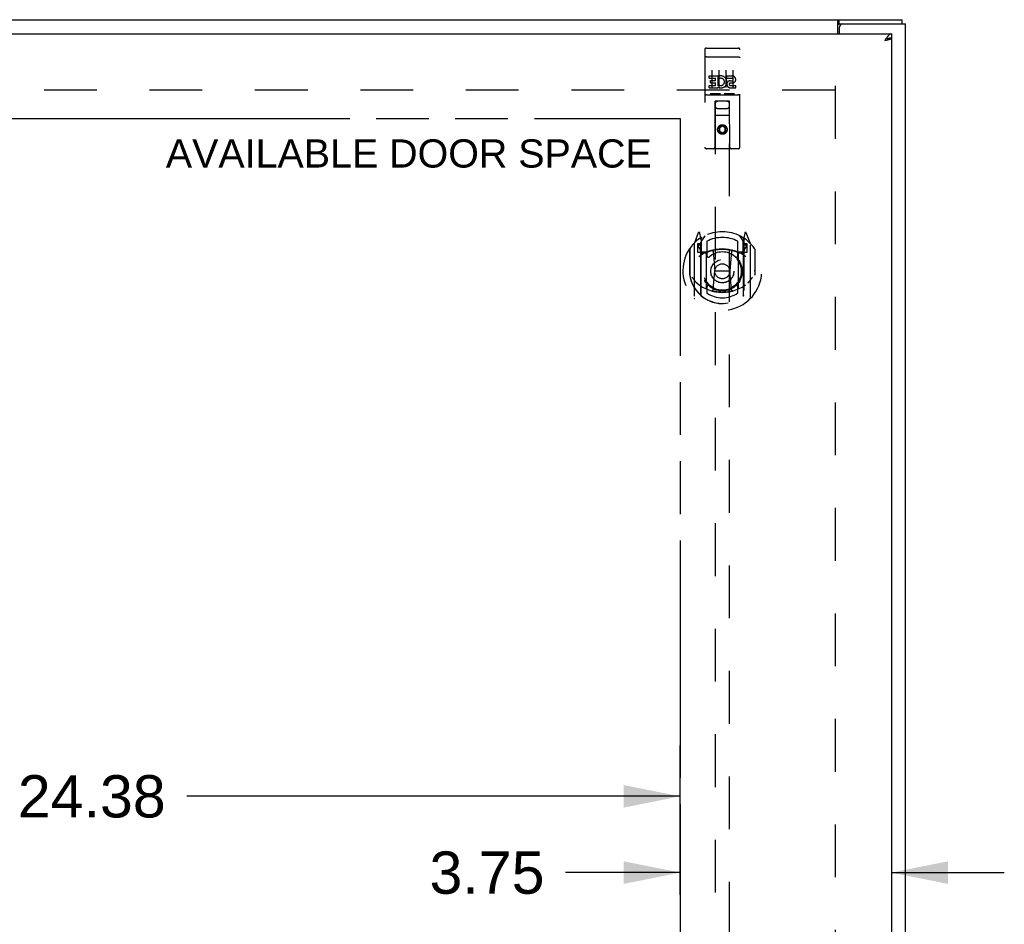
# Model space of a CAD drawing. Header units: inches. Extents: x 0 to 170, y 0 to 110.
# Tile 7 of 10: x 58 to 76, y 65 to 81. Entities that reach past the tile are written whole.
import ezdxf

# ---------------------------------------------------------------- set-up
doc = ezdxf.new("R2010")
doc.units = ezdxf.units.IN
doc.header["$LTSCALE"] = 9.35
doc.header["$MEASUREMENT"] = 0
doc.linetypes.add('HIDDEN', pattern=[0.2, 0.1, -0.1])
doc.linetypes.add('PHANTOM', pattern=[0.8, 0.45, -0.05, 0.1, -0.05, 0.1, -0.05])
doc.layers.get('0').update_dxf_attribs({"linetype": 'CONTINUOUS'})
for name, color, linetype in [('02___PRT_ALL_AXES', 7, 'CONTINUOUS'), ('AVAILABLE_DOOR_SPACE', 7, 'CONTINUOUS'), ('DEFAULT_2', 8, 'HIDDEN'), ('DIMENSIONS', 7, 'CONTINUOUS')]:
    doc.layers.add(name, color=color, linetype=linetype)
doc.styles.get("Standard").update_dxf_attribs({"font": 'arial.ttf'})
doc.dimstyles.new('DIMSTYLE_1', dxfattribs={"dimtxt": 0.75, "dimasz": 1, "dimexe": 0.09, "dimexo": 0.07, "dimgap": 0.0375, "dimtad": 0, "dimtih": 1, "dimtoh": 1, "dimzin": 4, "dimdsep": 46, "dimtxsty": 'Standard', "dimblk": '_FILLED', "dimblk1": '_FILLED', "dimblk2": '_FILLED', "dimcen": 0.09, "dimazin": 1, "dimtfac": 1, "dimtofl": 0, "dimtmove": 0, "dimatfit": 3, "dimldrblk": '_FILLED', "dimfxl": 0, "dimtolj": 1, "dimtzin": 4, "dimarcsym": 0})

# ---------------------------------------------------------------- blocks, each defined once
blk = doc.blocks.new('_FILLED')
at = {"color": 0, "linetype": 'ByBlock'}
blk.add_solid([(0, 0), (-1, 0.2), (-1, -0.2)], dxfattribs=at)
blk = doc.blocks.new('*D8')
at = {"layer": 'DIMENSIONS', "color": 2, "linetype": 'Continuous'}
for p, q in [((69.87, 66.486), (69.87, 65.191)), ((73.62, 66.486), (73.62, 65.191)), ((69.87, 65.586), (67.842, 65.586)), ((73.62, 65.586), (75.62, 65.586))]:
    blk.add_line(p, q, dxfattribs=at)
blk.add_blockref('_FILLED', (69.87, 65.586), dxfattribs=at)
at = {"layer": 'DIMENSIONS', "color": 2, "linetype": 'Continuous', "rotation": 180}
blk.add_blockref('_FILLED', (73.62, 65.586), dxfattribs=at)
at = {"layer": 'DIMENSIONS', "color": 2, "linetype": 'Continuous', "insert": (67.467, 65.961), "char_height": 0.75, "width": 2.0381, "attachment_point": 3, "line_spacing_factor": 0.9}
blk.add_mtext('3.75', dxfattribs=at)
blk = doc.blocks.new('*D10')
at = {"layer": 'DIMENSIONS', "color": 2, "linetype": 'Continuous'}
for p, q in [((45.495, 65.191), (45.495, 67.838)), ((69.87, 65.191), (69.87, 67.838)), ((45.495, 66.938), (57.753, 66.938)), ((69.87, 66.938), (61.124, 66.938))]:
    blk.add_line(p, q, dxfattribs=at)
at = {"layer": 'DIMENSIONS', "color": 2, "linetype": 'Continuous', "rotation": 180}
blk.add_blockref('_FILLED', (45.495, 66.938), dxfattribs=at)
at = {"layer": 'DIMENSIONS', "color": 2, "linetype": 'Continuous'}
blk.add_blockref('_FILLED', (69.87, 66.938), dxfattribs=at)
at = {"layer": 'DIMENSIONS', "color": 2, "linetype": 'Continuous', "insert": (59.439, 67.313), "char_height": 0.75, "width": 2.62082, "attachment_point": 2, "line_spacing_factor": 0.9}
blk.add_mtext('24.38', dxfattribs=at)

msp = doc.modelspace()

# ---------------------------------------------------------------- linework, layer by layer
at = {"color": 3, "linetype": 'Continuous'}
for p, q in [((43.933, 80.705), (73.807, 80.705)), ((72.668, 80.455), (72.668, 80.674)), ((72.695, 80.455), (72.695, 80.57)), ((72.755, 80.63), (73.87, 80.63)), ((73.87, 32.78), (73.87, 80.63)), ((43.995, 80.455), (73.62, 80.455)), ((73.512, 80.352), (73.503, 80.338)), ((73.503, 80.338), (73.519, 80.342)), ((73.516, 80.359), (73.512, 80.352)), ((73.521, 80.366), (73.516, 80.359)), ((73.519, 80.342), (73.532, 80.345)), ((73.532, 80.345), (73.541, 80.347)), ((73.541, 80.347), (73.551, 80.349)), ((73.551, 80.349), (73.556, 80.351)), ((73.556, 80.351), (73.562, 80.352)), ((73.62, 80.38), (73.62, 33.03))]:
    msp.add_line(p, q, dxfattribs=at)
at = {"color": 7, "linetype": 'Continuous'}
for p, q in [((72.693, 80.63), (72.693, 80.705)), ((73.807, 80.63), (73.807, 80.705)), ((72.693, 80.63), (72.755, 80.63)), ((73.62, 80.455), (73.62, 80.38))]:
    msp.add_line(p, q, dxfattribs=at)
at = {"color": 3, "linetype": 'Continuous'}
for points in [[(72.668, 80.674), (72.669, 80.676), (72.67, 80.678), (72.672, 80.68), (72.673, 80.682), (72.674, 80.684), (72.676, 80.686), (72.677, 80.689), (72.678, 80.691), (72.679, 80.693), (72.681, 80.695), (72.682, 80.697), (72.683, 80.699), (72.684, 80.7), (72.686, 80.702), (72.687, 80.703), (72.689, 80.704), (72.69, 80.704), (72.691, 80.705), (72.692, 80.705), (72.693, 80.705)], [(73.532, 80.383), (73.53, 80.38), (73.528, 80.376), (73.525, 80.373), (73.521, 80.366)], [(73.62, 80.455), (73.618, 80.455), (73.615, 80.455), (73.613, 80.455), (73.611, 80.454), (73.609, 80.454), (73.606, 80.453), (73.604, 80.452), (73.602, 80.452), (73.6, 80.451), (73.597, 80.45), (73.595, 80.449), (73.593, 80.448), (73.591, 80.446), (73.588, 80.445), (73.586, 80.443), (73.584, 80.442), (73.582, 80.44), (73.579, 80.438), (73.577, 80.436), (73.575, 80.434), (73.573, 80.432), (73.57, 80.43), (73.568, 80.428), (73.566, 80.426), (73.564, 80.423), (73.561, 80.421), (73.559, 80.418), (73.557, 80.416), (73.555, 80.413), (73.552, 80.41), (73.55, 80.407), (73.548, 80.405), (73.546, 80.402), (73.543, 80.399), (73.541, 80.396), (73.539, 80.392), (73.537, 80.389), (73.534, 80.386), (73.532, 80.383)], [(73.562, 80.352), (73.565, 80.353), (73.568, 80.354), (73.57, 80.355), (73.573, 80.355), (73.576, 80.356), (73.578, 80.357), (73.581, 80.358), (73.583, 80.358), (73.586, 80.359), (73.588, 80.36), (73.59, 80.361), (73.592, 80.361), (73.594, 80.362), (73.596, 80.363), (73.598, 80.364), (73.6, 80.364), (73.602, 80.365), (73.604, 80.366), (73.605, 80.367), (73.607, 80.367), (73.608, 80.368), (73.61, 80.369), (73.611, 80.37), (73.612, 80.37), (73.613, 80.371), (73.614, 80.372), (73.615, 80.373), (73.616, 80.373), (73.617, 80.374), (73.618, 80.375), (73.618, 80.376), (73.619, 80.376), (73.619, 80.377), (73.619, 80.378), (73.62, 80.379), (73.62, 80.379), (73.62, 80.38)]]:
    msp.add_lwpolyline(points, dxfattribs=at)
at = {"color": 7, "linetype": 'Continuous'}
for points in [[(72.668, 80.619), (72.669, 80.619), (72.67, 80.619), (72.671, 80.619), (72.672, 80.619), (72.673, 80.619), (72.674, 80.619), (72.676, 80.62), (72.677, 80.62), (72.678, 80.621), (72.679, 80.622), (72.681, 80.623), (72.682, 80.624), (72.684, 80.626)], [(72.684, 80.626), (72.685, 80.626), (72.686, 80.627), (72.687, 80.628), (72.688, 80.629), (72.69, 80.629), (72.691, 80.63), (72.692, 80.63), (72.693, 80.63)], [(73.62, 80.38), (73.618, 80.38), (73.615, 80.38), (73.613, 80.38), (73.611, 80.38), (73.609, 80.38), (73.606, 80.379), (73.604, 80.379), (73.602, 80.379), (73.6, 80.379), (73.597, 80.378), (73.595, 80.378), (73.593, 80.377), (73.591, 80.377), (73.588, 80.376), (73.586, 80.376), (73.584, 80.375), (73.582, 80.375), (73.579, 80.374), (73.577, 80.373), (73.575, 80.373), (73.573, 80.372), (73.57, 80.371), (73.568, 80.37), (73.566, 80.37), (73.564, 80.369), (73.561, 80.368), (73.559, 80.367), (73.557, 80.366), (73.555, 80.365), (73.552, 80.364), (73.55, 80.363), (73.548, 80.362), (73.546, 80.361), (73.545, 80.361)]]:
    msp.add_lwpolyline(points, dxfattribs=at)
at = {"color": 3, "linetype": 'Continuous'}
msp.add_arc((72.755, 80.57), 0.06, 90, 180, dxfattribs=at)
at = {"layer": '02___PRT_ALL_AXES', "color": 8, "linetype": 'HIDDEN'}
for p, q in [((70.337, 80.203), (70.902, 80.203)), ((70.388, 79.667), (70.388, 79.71)), ((70.388, 79.71), (70.544, 79.71)), ((70.388, 79.667), (70.501, 79.667)), ((70.409, 79.583), (70.409, 79.625)), ((70.409, 79.625), (70.501, 79.625)), ((70.501, 79.625), (70.501, 79.667)), ((70.544, 79.532), (70.544, 79.71)), ((70.568, 79.662), (70.552, 79.701)), ((70.7, 79.667), (70.7, 79.71)), ((70.7, 79.71), (70.793, 79.71)), ((70.7, 79.667), (70.793, 79.667)), ((70.764, 79.624), (70.793, 79.624)), ((70.388, 79.497), (70.388, 79.539)), ((70.388, 79.539), (70.501, 79.539)), ((70.388, 79.497), (70.544, 79.497)), ((70.409, 79.583), (70.501, 79.583)), ((70.501, 79.539), (70.501, 79.583)), ((70.544, 79.532), (70.557, 79.551)), ((70.544, 79.497), (70.544, 79.509)), ((70.548, 79.507), (70.544, 79.509)), ((70.76, 79.583), (70.807, 79.583)), ((70.764, 79.539), (70.857, 79.539)), ((70.764, 79.497), (70.857, 79.497)), ((70.857, 79.497), (70.857, 79.539)), ((70.337, 79.375), (70.902, 79.375))]:
    msp.add_line(p, q, dxfattribs=at)
msp.add_circle((70.62, 78.758), 0.085, dxfattribs=at)
for centre, radius, start, end in [((70.594, 79.603), 0.107, 244.2636, 113.4027), ((70.594, 79.603), 0.0639, 234.8895, 113.4026), ((70.764, 79.56), 0.0635, 90, 270), ((70.793, 79.645), 0.0644, 282.2995, 90.0775), ((70.793, 79.645), 0.0219, 269.9011, 90), ((70.764, 79.561), 0.0219, 100.307, 270)]:
    msp.add_arc(centre, radius, start, end, dxfattribs=at)
at = {"layer": 'AVAILABLE_DOOR_SPACE', "color": 40, "linetype": 'PHANTOM'}
for p, q in [((57.807, 78.954), (59.807, 78.954)), ((59.807, 78.954), (59.807, 78.955)), ((59.807, 78.955), (69.87, 78.955)), ((69.87, 78.955), (69.87, 57.58))]:
    msp.add_line(p, q, dxfattribs=at)
at = {"layer": 'DEFAULT_2', "color": 8, "linetype": 'HIDDEN'}
for p, q in [((70.307, 80.173), (70.307, 78.448)), ((70.402, 80.203), (70.587, 80.203)), ((70.652, 80.203), (70.837, 80.203)), ((70.932, 78.448), (70.932, 80.173)), ((70.324, 80.044), (70.323, 80.044)), ((70.325, 80.044), (70.324, 80.044)), ((70.325, 80.044), (70.325, 80.044)), ((70.326, 80.044), (70.325, 80.044)), ((70.327, 80.044), (70.326, 80.044)), ((70.328, 80.044), (70.327, 80.044)), ((70.329, 80.044), (70.328, 80.044)), ((70.329, 80.044), (70.329, 80.044)), ((70.33, 80.044), (70.329, 80.044)), ((70.331, 80.044), (70.33, 80.044)), ((70.332, 80.044), (70.331, 80.044)), ((70.333, 80.045), (70.332, 80.044)), ((70.334, 80.045), (70.333, 80.045)), ((70.334, 80.045), (70.334, 80.045)), ((70.335, 80.045), (70.334, 80.045)), ((70.336, 80.045), (70.335, 80.045)), ((70.337, 80.045), (70.336, 80.045)), ((70.337, 80.045), (70.902, 80.045)), ((70.902, 80.045), (70.903, 80.045)), ((70.903, 80.045), (70.904, 80.045)), ((70.904, 80.045), (70.905, 80.045)), ((70.905, 80.045), (70.906, 80.045)), ((70.906, 80.045), (70.906, 80.045)), ((70.906, 80.045), (70.907, 80.044)), ((70.907, 80.044), (70.908, 80.044)), ((70.908, 80.044), (70.909, 80.044)), ((70.909, 80.044), (70.91, 80.044)), ((70.91, 80.044), (70.911, 80.044)), ((70.911, 80.044), (70.911, 80.044)), ((70.911, 80.044), (70.912, 80.044)), ((70.912, 80.044), (70.913, 80.044)), ((70.913, 80.044), (70.914, 80.044)), ((70.914, 80.044), (70.915, 80.044)), ((70.915, 80.044), (70.915, 80.044)), ((70.432, 79.811), (70.432, 79.505)), ((70.557, 79.811), (70.557, 79.505)), ((70.682, 79.811), (70.682, 79.505)), ((70.807, 79.811), (70.807, 79.505)), ((72.618, 79.455), (45.122, 79.455)), ((72.62, 79.53), (72.62, 33.88)), ((70.337, 79.375), (70.902, 79.375)), ((70.581, 79.391), (70.409, 79.391)), ((70.831, 79.391), (70.659, 79.391)), ((70.49, 78.448), (70.493, 79.258)), ((70.495, 79.258), (70.493, 79.258)), ((70.495, 79.258), (70.495, 58.875)), ((70.745, 79.258), (70.495, 79.258)), ((70.535, 79.133), (70.705, 79.133)), ((70.745, 58.875), (70.745, 79.258)), ((70.746, 79.258), (70.745, 79.258)), ((70.75, 78.448), (70.746, 79.258)), ((70.747, 79.008), (70.492, 79.008)), ((70.62, 78.829), (70.557, 78.793)), ((70.557, 78.793), (70.557, 78.721)), ((70.557, 78.793), (70.567, 78.788)), ((70.62, 78.818), (70.567, 78.788)), ((70.567, 78.788), (70.567, 78.727)), ((70.62, 78.829), (70.62, 78.818)), ((70.682, 78.793), (70.62, 78.829)), ((70.672, 78.788), (70.62, 78.818)), ((70.682, 78.793), (70.672, 78.788)), ((70.672, 78.727), (70.672, 78.788)), ((70.682, 78.721), (70.682, 78.793)), ((70.557, 78.721), (70.567, 78.727)), ((70.557, 78.721), (70.62, 78.685)), ((70.567, 78.727), (70.62, 78.697)), ((70.62, 78.697), (70.672, 78.727)), ((70.62, 78.685), (70.682, 78.721)), ((70.62, 78.685), (70.62, 78.697)), ((70.682, 78.721), (70.672, 78.727)), ((70.902, 78.418), (70.337, 78.418)), ((70.194, 76.924), (70.124, 76.749)), ((70.237, 76.841), (70.223, 76.921)), ((70.237, 75.825), (70.237, 76.841)), ((70.245, 76.766), (70.315, 76.875)), ((70.245, 75.822), (70.245, 76.825)), ((70.925, 76.875), (70.995, 76.766)), ((70.995, 75.822), (70.995, 76.825)), ((71.016, 76.921), (71.002, 76.841)), ((71.002, 76.841), (71.002, 75.825)), ((71.024, 76.816), (71.019, 76.819)), ((71.115, 76.749), (71.045, 76.924)), ((70.12, 76.738), (70.12, 75.771)), ((70.177, 76.734), (70.177, 76.584)), ((70.237, 76.734), (70.177, 76.734)), ((70.186, 76.698), (70.215, 76.652)), ((70.245, 76.706), (70.19, 76.706)), ((70.216, 76.817), (70.216, 76.816)), ((70.216, 76.816), (70.216, 76.816)), ((70.216, 76.816), (70.216, 76.816)), ((70.247, 76.8), (70.247, 76.593)), ((70.345, 76.778), (70.345, 76.525)), ((70.895, 76.525), (70.895, 76.778)), ((70.992, 76.593), (70.992, 76.8)), ((71.05, 76.706), (70.995, 76.706)), ((71.062, 76.734), (71.002, 76.734)), ((71.025, 76.652), (71.054, 76.698)), ((71.062, 76.584), (71.062, 76.734)), ((71.12, 75.771), (71.12, 76.738)), ((70.037, 76.643), (70.037, 76.255)), ((70.045, 76.638), (70.045, 76.18)), ((70.177, 76.584), (70.237, 76.584)), ((70.337, 76.583), (70.265, 76.583)), ((70.267, 76.573), (70.333, 76.573)), ((70.337, 75.941), (70.337, 76.573)), ((70.457, 76.599), (70.487, 76.255)), ((70.783, 76.599), (70.752, 76.255)), ((70.975, 76.583), (70.902, 76.583)), ((70.902, 76.573), (70.902, 75.941)), ((70.906, 76.573), (70.972, 76.573)), ((71.002, 76.584), (71.062, 76.584)), ((71.195, 76.638), (71.195, 76.18)), ((71.202, 76.255), (71.202, 76.643)), ((70.037, 76.255), (70.052, 76.255)), ((70.045, 76.18), (70.045, 76.177)), ((70.457, 75.915), (70.487, 76.255)), ((70.487, 76.255), (70.752, 76.255)), ((70.782, 75.915), (70.752, 76.255)), ((71.202, 76.255), (71.187, 76.255)), ((71.195, 76.18), (71.195, 76.177)), ((70.345, 75.964), (70.345, 75.861)), ((70.895, 75.861), (70.895, 75.964))]:
    msp.add_line(p, q, dxfattribs=at)
for points in [[(70.323, 80.044), (70.323, 80.044), (70.322, 80.044), (70.322, 80.044), (70.322, 80.044), (70.321, 80.043), (70.321, 80.043), (70.321, 80.043), (70.32, 80.043), (70.32, 80.043), (70.32, 80.043), (70.319, 80.043), (70.319, 80.043), (70.319, 80.043), (70.318, 80.043), (70.318, 80.043), (70.318, 80.043), (70.317, 80.043), (70.317, 80.043), (70.317, 80.043), (70.316, 80.042), (70.316, 80.042), (70.316, 80.042), (70.315, 80.042), (70.315, 80.042), (70.315, 80.042), (70.315, 80.042), (70.314, 80.042), (70.314, 80.042), (70.314, 80.042), (70.314, 80.042), (70.313, 80.042), (70.313, 80.042), (70.313, 80.041), (70.313, 80.041), (70.312, 80.041), (70.312, 80.041), (70.312, 80.041), (70.312, 80.041), (70.311, 80.041), (70.311, 80.041), (70.311, 80.041), (70.311, 80.041), (70.311, 80.041), (70.31, 80.04), (70.31, 80.04), (70.31, 80.04), (70.31, 80.04), (70.31, 80.04), (70.31, 80.04), (70.309, 80.04), (70.309, 80.04), (70.309, 80.04), (70.309, 80.04), (70.309, 80.04), (70.309, 80.039), (70.309, 80.039), (70.308, 80.039), (70.308, 80.039), (70.308, 80.039), (70.308, 80.039), (70.308, 80.039), (70.308, 80.039), (70.308, 80.039), (70.308, 80.039), (70.308, 80.038), (70.308, 80.038), (70.308, 80.038), (70.308, 80.038), (70.307, 80.038), (70.307, 80.038), (70.307, 80.038), (70.307, 80.038), (70.307, 80.038), (70.307, 80.037), (70.307, 80.037), (70.307, 80.037), (70.307, 80.037)], [(70.915, 80.044), (70.916, 80.044), (70.916, 80.044), (70.917, 80.044), (70.917, 80.044), (70.918, 80.044), (70.918, 80.044), (70.918, 80.043), (70.919, 80.043), (70.919, 80.043), (70.919, 80.043), (70.92, 80.043), (70.92, 80.043), (70.92, 80.043), (70.921, 80.043), (70.921, 80.043), (70.921, 80.043), (70.922, 80.043), (70.922, 80.043), (70.922, 80.043), (70.923, 80.043), (70.923, 80.043), (70.923, 80.042), (70.923, 80.042), (70.924, 80.042), (70.924, 80.042), (70.924, 80.042), (70.925, 80.042), (70.925, 80.042), (70.925, 80.042), (70.925, 80.042), (70.926, 80.042), (70.926, 80.042), (70.926, 80.042), (70.926, 80.042), (70.927, 80.041), (70.927, 80.041), (70.927, 80.041), (70.927, 80.041), (70.928, 80.041), (70.928, 80.041), (70.928, 80.041), (70.928, 80.041), (70.929, 80.041), (70.929, 80.041), (70.929, 80.041), (70.929, 80.04), (70.929, 80.04), (70.929, 80.04), (70.93, 80.04), (70.93, 80.04), (70.93, 80.04), (70.93, 80.04), (70.93, 80.04), (70.93, 80.04), (70.931, 80.04), (70.931, 80.04), (70.931, 80.039), (70.931, 80.039), (70.931, 80.039), (70.931, 80.039), (70.931, 80.039), (70.931, 80.039), (70.932, 80.039), (70.932, 80.039), (70.932, 80.039), (70.932, 80.039), (70.932, 80.038), (70.932, 80.038), (70.932, 80.038), (70.932, 80.038), (70.932, 80.038), (70.932, 80.038), (70.932, 80.038), (70.932, 80.038), (70.932, 80.038), (70.932, 80.037), (70.932, 80.037), (70.932, 80.037), (70.932, 80.037)], [(70.409, 79.391), (70.409, 79.391), (70.408, 79.391), (70.408, 79.391), (70.408, 79.391), (70.408, 79.391), (70.408, 79.391), (70.407, 79.391), (70.407, 79.391), (70.407, 79.391), (70.407, 79.391), (70.407, 79.391), (70.407, 79.391), (70.406, 79.391), (70.406, 79.391), (70.406, 79.391), (70.406, 79.391), (70.406, 79.391), (70.406, 79.391), (70.405, 79.391), (70.405, 79.391), (70.405, 79.391), (70.405, 79.391), (70.405, 79.391), (70.405, 79.391), (70.405, 79.391), (70.404, 79.391), (70.404, 79.391), (70.404, 79.391), (70.404, 79.391), (70.404, 79.391), (70.404, 79.391), (70.404, 79.391), (70.404, 79.391), (70.403, 79.391), (70.403, 79.391), (70.403, 79.391), (70.403, 79.391), (70.403, 79.391), (70.403, 79.392), (70.403, 79.392), (70.403, 79.392), (70.403, 79.392), (70.403, 79.392), (70.402, 79.392), (70.402, 79.392), (70.402, 79.392)], [(70.587, 79.392), (70.587, 79.392), (70.587, 79.392), (70.587, 79.392), (70.587, 79.392), (70.587, 79.392), (70.587, 79.392), (70.587, 79.392), (70.587, 79.391), (70.586, 79.391), (70.586, 79.391), (70.586, 79.391), (70.586, 79.391), (70.586, 79.391), (70.586, 79.391), (70.586, 79.391), (70.586, 79.391), (70.586, 79.391), (70.585, 79.391), (70.585, 79.391), (70.585, 79.391), (70.585, 79.391), (70.585, 79.391), (70.585, 79.391), (70.585, 79.391), (70.584, 79.391), (70.584, 79.391), (70.584, 79.391), (70.584, 79.391), (70.584, 79.391), (70.584, 79.391), (70.584, 79.391), (70.583, 79.391), (70.583, 79.391), (70.583, 79.391), (70.583, 79.391), (70.583, 79.391), (70.582, 79.391), (70.582, 79.391), (70.582, 79.391), (70.582, 79.391), (70.582, 79.391), (70.582, 79.391), (70.581, 79.391), (70.581, 79.391), (70.581, 79.391)], [(70.659, 79.391), (70.659, 79.391), (70.658, 79.391), (70.658, 79.391), (70.658, 79.391), (70.658, 79.391), (70.658, 79.391), (70.657, 79.391), (70.657, 79.391), (70.657, 79.391), (70.657, 79.391), (70.657, 79.391), (70.657, 79.391), (70.656, 79.391), (70.656, 79.391), (70.656, 79.391), (70.656, 79.391), (70.656, 79.391), (70.656, 79.391), (70.655, 79.391), (70.655, 79.391), (70.655, 79.391), (70.655, 79.391), (70.655, 79.391), (70.655, 79.391), (70.655, 79.391), (70.654, 79.391), (70.654, 79.391), (70.654, 79.391), (70.654, 79.391), (70.654, 79.391), (70.654, 79.391), (70.654, 79.391), (70.654, 79.391), (70.653, 79.391), (70.653, 79.391), (70.653, 79.391), (70.653, 79.391), (70.653, 79.391), (70.653, 79.392), (70.653, 79.392), (70.653, 79.392), (70.653, 79.392), (70.653, 79.392), (70.652, 79.392), (70.652, 79.392), (70.652, 79.392)], [(70.837, 79.392), (70.837, 79.392), (70.837, 79.392), (70.837, 79.392), (70.837, 79.392), (70.837, 79.392), (70.837, 79.392), (70.837, 79.392), (70.837, 79.391), (70.836, 79.391), (70.836, 79.391), (70.836, 79.391), (70.836, 79.391), (70.836, 79.391), (70.836, 79.391), (70.836, 79.391), (70.836, 79.391), (70.836, 79.391), (70.835, 79.391), (70.835, 79.391), (70.835, 79.391), (70.835, 79.391), (70.835, 79.391), (70.835, 79.391), (70.835, 79.391), (70.834, 79.391), (70.834, 79.391), (70.834, 79.391), (70.834, 79.391), (70.834, 79.391), (70.834, 79.391), (70.834, 79.391), (70.833, 79.391), (70.833, 79.391), (70.833, 79.391), (70.833, 79.391), (70.833, 79.391), (70.832, 79.391), (70.832, 79.391), (70.832, 79.391), (70.832, 79.391), (70.832, 79.391), (70.832, 79.391), (70.831, 79.391), (70.831, 79.391), (70.831, 79.391)], [(70.087, 76.141), (70.09, 76.136), (70.093, 76.131), (70.096, 76.126), (70.099, 76.121), (70.102, 76.117), (70.105, 76.113), (70.107, 76.109), (70.11, 76.105), (70.113, 76.101), (70.115, 76.097), (70.118, 76.094), (70.12, 76.091), (70.122, 76.087), (70.125, 76.084), (70.127, 76.081), (70.129, 76.079), (70.131, 76.076), (70.133, 76.073), (70.135, 76.071), (70.138, 76.068), (70.14, 76.066), (70.141, 76.064), (70.143, 76.061), (70.145, 76.059), (70.147, 76.057), (70.149, 76.055), (70.151, 76.053), (70.153, 76.052), (70.154, 76.05), (70.156, 76.048), (70.158, 76.047), (70.159, 76.045), (70.161, 76.044), (70.162, 76.042), (70.164, 76.041), (70.165, 76.04)], [(71.074, 76.04), (71.076, 76.041), (71.077, 76.042), (71.079, 76.044), (71.08, 76.045), (71.082, 76.047), (71.084, 76.048), (71.085, 76.05), (71.087, 76.052), (71.089, 76.053), (71.091, 76.055), (71.092, 76.057), (71.094, 76.059), (71.096, 76.061), (71.098, 76.064), (71.1, 76.066), (71.102, 76.068), (71.104, 76.071), (71.106, 76.073), (71.108, 76.076), (71.11, 76.079), (71.113, 76.081), (71.115, 76.084), (71.117, 76.087), (71.12, 76.091), (71.122, 76.094), (71.124, 76.097), (71.127, 76.101), (71.129, 76.105), (71.132, 76.109), (71.135, 76.113), (71.137, 76.117), (71.14, 76.121), (71.143, 76.126), (71.146, 76.131), (71.149, 76.136), (71.152, 76.141)], [(70.808, 75.898), (70.802, 75.896), (70.797, 75.895), (70.792, 75.893), (70.786, 75.892), (70.781, 75.891), (70.775, 75.89), (70.77, 75.888), (70.764, 75.887), (70.759, 75.886), (70.753, 75.885), (70.748, 75.884), (70.742, 75.883), (70.737, 75.882), (70.731, 75.881), (70.726, 75.88), (70.72, 75.879), (70.715, 75.879), (70.709, 75.878), (70.704, 75.877), (70.698, 75.876), (70.692, 75.876), (70.687, 75.875), (70.681, 75.875), (70.676, 75.874), (70.67, 75.874), (70.665, 75.874), (70.659, 75.873), (70.653, 75.873), (70.648, 75.873), (70.642, 75.872), (70.637, 75.872), (70.631, 75.872), (70.625, 75.872), (70.62, 75.872), (70.614, 75.872), (70.609, 75.872), (70.603, 75.872), (70.597, 75.872), (70.592, 75.873), (70.586, 75.873), (70.581, 75.873), (70.575, 75.874), (70.569, 75.874), (70.564, 75.874), (70.558, 75.875), (70.553, 75.875), (70.547, 75.876), (70.542, 75.876), (70.536, 75.877), (70.53, 75.878), (70.525, 75.879), (70.519, 75.879), (70.514, 75.88), (70.508, 75.881), (70.503, 75.882), (70.497, 75.883), (70.492, 75.884), (70.486, 75.885), (70.481, 75.886), (70.475, 75.887), (70.47, 75.888), (70.464, 75.89), (70.459, 75.891), (70.453, 75.892), (70.448, 75.893), (70.443, 75.895), (70.437, 75.896), (70.432, 75.898)]]:
    msp.add_lwpolyline(points, dxfattribs=at)
for centre, radius in [((70.62, 78.758), 0.0845), ((70.62, 76.245), 0.35), ((70.62, 76.245), 0.335), ((70.62, 76.245), 0.205), ((70.62, 76.245), 0.133)]:
    msp.add_circle(centre, radius, dxfattribs=at)
for centre, radius, start, end in [((70.337, 80.173), 0.03, 90, 180), ((70.902, 80.173), 0.03, 0, 90), ((70.337, 79.345), 0.03, 90, 180), ((70.902, 79.345), 0.03, 0, 90), ((70.535, 79.218), 0.04, 90, 180), ((70.535, 79.173), 0.04, 180, 270), ((70.705, 79.218), 0.04, 0, 90), ((70.705, 79.173), 0.04, 270, 360), ((70.337, 78.448), 0.03, 180, 270), ((70.46, 78.448), 0.03, 270, 360), ((70.78, 78.448), 0.03, 180, 270), ((70.902, 78.448), 0.03, 270, 360), ((70.62, 76.255), 0.7, 125.5126, 54.4874), ((70.62, 76.245), 0.7, 35.2961, 144.7039), ((70.208, 76.919), 0.015, 10, 158.1959), ((70.225, 76.808), 0.02, 0, 125.5126), ((70.227, 76.8), 0.02, 0, 125.2543), ((70.265, 76.825), 0.02, 121.4688, 179.9992), ((70.62, 76.245), 0.6, 62.7204, 117.2796), ((70.975, 76.825), 0.02, 0, 58.5295), ((71.012, 76.8), 0.02, 54.7457, 180), ((71.015, 76.808), 0.02, 54.4874, 180), ((71.031, 76.919), 0.015, 21.8041, 170), ((70.065, 76.638), 0.02, 144.7039, 180), ((70.135, 76.738), 0.015, 135.0748, 180), ((70.19, 76.701), 0.005, 90, 212.6792), ((70.057, 76.551), 0.188, 0, 32.6792), ((71.183, 76.551), 0.188, 147.3208, 180), ((71.05, 76.701), 0.005, 327.3208, 90), ((71.105, 76.738), 0.015, 0, 44.9252), ((71.175, 76.638), 0.02, 0, 35.2961), ((70.62, 75.942), 0.7, 53.2319, 126.7681), ((70.265, 76.603), 0.02, 180, 270), ((70.267, 76.593), 0.02, 180, 270), ((70.333, 76.593), 0.02, 270, 293.464), ((70.352, 76.573), 0.015, 112.9863, 180), ((70.62, 75.932), 0.7, 66.536, 113.464), ((70.375, 76.525), 0.03, 180, 311.1261), ((70.62, 76.245), 0.343, 48.8739, 131.1261), ((70.437, 76.597), 0.02, 5.0796, 105.6131), ((70.803, 76.597), 0.02, 74.3869, 174.9204), ((70.865, 76.525), 0.03, 228.8739, 360), ((70.887, 76.573), 0.015, 0, 67.0137), ((70.906, 76.593), 0.02, 246.536, 270), ((70.972, 76.593), 0.02, 270, 360), ((70.975, 76.603), 0.02, 270, 360), ((70.62, 76.257), 0.583, 180.2464, 359.7536), ((70.065, 76.18), 0.02, 180, 187.6622), ((70.62, 76.255), 0.58, 187.6622, 352.3378), ((71.175, 76.18), 0.02, 352.3378, 360), ((70.62, 76.572), 0.7, 229.529, 310.471), ((70.375, 75.964), 0.03, 48.8739, 180), ((70.62, 76.245), 0.343, 228.8739, 311.1261), ((70.865, 75.964), 0.03, 0, 131.1261), ((70.135, 75.771), 0.015, 180, 224.9252), ((70.252, 75.825), 0.015, 180, 229.6413), ((70.265, 75.822), 0.02, 180, 230.6594), ((70.352, 75.941), 0.015, 180, 247.0137), ((70.62, 76.255), 0.48, 235.0461, 304.9539), ((70.437, 75.917), 0.02, 254.4248, 354.9204), ((70.802, 75.917), 0.02, 185.0796, 285.5752), ((70.887, 75.941), 0.015, 292.9863, 360), ((70.975, 75.822), 0.02, 309.3378, 359.9984), ((70.987, 75.825), 0.015, 310.3587, 360), ((71.105, 75.771), 0.015, 315.0748, 360)]:
    msp.add_arc(centre, radius, start, end, dxfattribs=at)

# ---------------------------------------------------------------- texts
at = {"layer": 'DIMENSIONS', "color": 2, "linetype": 'Continuous', "insert": (65.061, 78.584), "char_height": 0.5, "width": 8.60037, "attachment_point": 2, "line_spacing_factor": 0.9}
msp.add_mtext('AVAILABLE DOOR SPACE', dxfattribs=at)

# ---------------------------------------------------------------- dimensions: what is measured, and where the dimension line sits
at = {"layer": 'DIMENSIONS', "color": 2, "linetype": 'Continuous'}
for base, p1, p2, picture, middle in [((69.869779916, 66.937972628), (45.494779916, 65.120691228), (69.869779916, 65.120691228), '*D10', (59.427373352, 66.933789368)), ((73.62, 65.586), (69.87, 66.556), (73.62, 66.556), '*D8', (66.45, 65.582))]:
    dim = msp.add_linear_dim(base=base, p1=p1, p2=p2, dimstyle='DIMSTYLE_1', dxfattribs=at)
    dim.commit()
    dim.dimension.update_dxf_attribs({"geometry": picture, "text_midpoint": middle, "dimtype": 160})

doc.saveas('drawing.dxf')
